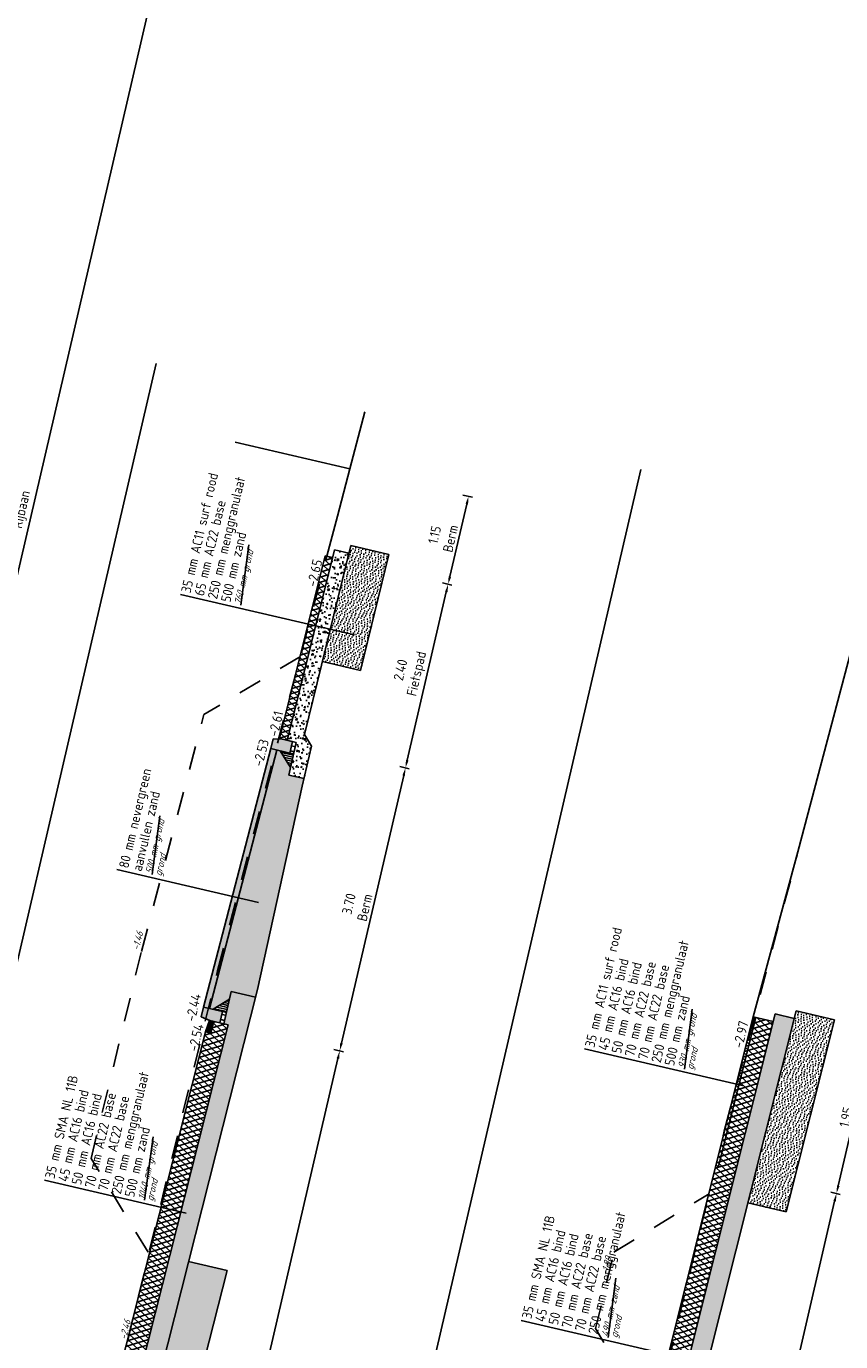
# Model space of a CAD drawing. Header units: metres. Extents: x 116958 to 118326, y 475500 to 477904.
# Tile 21 of 256: x 117796 to 117807, y 475606 to 475623. Entities that reach past the tile are written whole.
import ezdxf

# ---------------------------------------------------------------- set-up
doc = ezdxf.new("R2010")
doc.units = ezdxf.units.M
doc.header["$LTSCALE"] = 0.2
doc.linetypes.add('OPNEMEN', pattern=[3, 1.5, -1.5])
doc.layers.get('0').update_dxf_attribs({"color": 6})
for name, color, linetype in [('X-XX-DWP-ARCERING', 13, 'Continuous'), ('X-XX-DWP-ARCERING_GRIJS', 253, 'Continuous'), ('X-XX-DWP-BEST_SITUATIE', 13, 'Continuous'), ('X-XX-DWP-MAATVOERING', 2, 'Continuous'), ('X-XX-DWP-NW_SITUATIE', 3, 'Continuous'), ('X-XX-DWP-TEKST25', 2, 'Continuous'), ('X-XX-DWP-VERW_SITUATIE', 240, 'OPNEMEN')]:
    doc.layers.add(name, color=color, linetype=linetype)
doc.styles.get("Standard").update_dxf_attribs({"font": 'isocp.shx'})
doc.linetypes.add('HEKWERK', pattern='A,5,-1,[103,standaard.shx,S=0.5,R=0,X=0,Y=0],-1', length=7)
doc.dimstyles.new('dim-50', dxfattribs={"dimscale": 0.05, "dimtxt": 2.5, "dimasz": 2, "dimexe": 1, "dimexo": 1, "dimgap": 0.8, "dimtad": 1, "dimzin": 0, "dimdsep": 46, "dimtxsty": 'Standard', "dimcen": 0, "dimclrd": 1, "dimclre": 1, "dimclrt": 256, "dimazin": 0, "dimtfac": 1, "dimtmove": 1, "dimatfit": 3, "dimfxl": 1.5, "dimfxlon": 1, "dimtfill": 1, "dimtolj": 1, "dimtzin": 0, "dimlwd": -1, "dimlwe": -1, "dimarcsym": 0})

# ---------------------------------------------------------------- blocks, each defined once
blk = doc.blocks.new('130-150r')
for p, q in [((-150, -120), (-130, 0)), ((0, 0), (-130, 0)), ((0, -250), (0, 0)), ((-150, -250), (-150, -120)), ((-150, -250), (0, -250))]:
    blk.add_line(p, q)
blk = doc.blocks.new('*D226')
at = {"layer": 'Defpoints', "color": 0, "transparency": 16777216}
for p in [(117798.805, 475610.123), (117800.457, 475609.739), (117796.486, 475600.344)]:
    blk.add_point(p, dxfattribs=at)
at = {"layer": 'X-XX-DWP-MAATVOERING', "color": 1, "transparency": 16777216}
for p, q in [((117800.384, 475609.756), (117800.506, 475609.728)), ((117798.206, 475600.048), (117800.435, 475609.642)), ((117798.11, 475599.967), (117798.232, 475599.939))]:
    blk.add_line(p, q, dxfattribs=at)
for points in [[(117800.419, 475609.646), (117800.451, 475609.638), (117800.457, 475609.739)], [(117798.19, 475600.051), (117798.222, 475600.044), (117798.183, 475599.95)]]:
    blk.add_solid(points, dxfattribs=at)
at = {"layer": 'X-XX-DWP-MAATVOERING', "transparency": 16777216, "insert": (117799.101, 475604.896), "char_height": 0.125, "attachment_point": 5, "rotation": 76.9219, "bg_fill": 3, "box_fill_scale": 1.1, "bg_fill_color": 256, "bg_fill_true_color": 13158600, "bg_fill_transparency": 0}
blk.add_mtext('\\A1;10.05\\PRijbaan', dxfattribs=at)
blk = doc.blocks.new('*D227')
at = {"layer": 'Defpoints', "color": 0, "transparency": 16777216}
for p in [(117799.73, 475613.707), (117801.295, 475613.343), (117798.786, 475610.128)]:
    blk.add_point(p, dxfattribs=at)
at = {"layer": 'X-XX-DWP-MAATVOERING', "color": 1, "transparency": 16777216}
for p, q in [((117800.48, 475609.837), (117801.272, 475613.246)), ((117801.222, 475613.36), (117801.343, 475613.332)), ((117800.384, 475609.756), (117800.506, 475609.728))]:
    blk.add_line(p, q, dxfattribs=at)
for points in [[(117801.256, 475613.25), (117801.288, 475613.242), (117801.295, 475613.343)], [(117800.464, 475609.841), (117800.496, 475609.833), (117800.457, 475609.739)]]:
    blk.add_solid(points, dxfattribs=at)
at = {"layer": 'X-XX-DWP-MAATVOERING', "transparency": 16777216, "insert": (117800.675, 475611.588), "char_height": 0.125, "attachment_point": 5, "rotation": 76.9219, "bg_fill": 3, "box_fill_scale": 1.1, "bg_fill_color": 256, "bg_fill_true_color": 13158600, "bg_fill_transparency": 0}
blk.add_mtext('\\A1;3.70\\PBerm', dxfattribs=at)
blk = doc.blocks.new('*D228')
at = {"layer": 'Defpoints', "color": 0, "transparency": 16777216}
for p in [(117800.312, 475616.036), (117801.838, 475615.681), (117799.857, 475613.677)]:
    blk.add_point(p, dxfattribs=at)
at = {"layer": 'X-XX-DWP-MAATVOERING', "color": 1, "transparency": 16777216}
for p, q in [((117801.317, 475613.441), (117801.815, 475615.584)), ((117801.765, 475615.698), (117801.886, 475615.67)), ((117801.222, 475613.36), (117801.343, 475613.332))]:
    blk.add_line(p, q, dxfattribs=at)
for points in [[(117801.799, 475615.588), (117801.831, 475615.58), (117801.838, 475615.681)], [(117801.301, 475613.445), (117801.334, 475613.437), (117801.295, 475613.343)]]:
    blk.add_solid(points, dxfattribs=at)
at = {"layer": 'X-XX-DWP-MAATVOERING', "transparency": 16777216, "insert": (117801.35, 475614.563), "char_height": 0.125, "attachment_point": 5, "rotation": 76.9219, "bg_fill": 3, "box_fill_scale": 1.1, "bg_fill_color": 256, "bg_fill_true_color": 13158600, "bg_fill_transparency": 0}
blk.add_mtext('\\A1;2.40\\PFietspad', dxfattribs=at)
blk = doc.blocks.new('*D229')
at = {"layer": 'Defpoints', "color": 0, "transparency": 16777216}
for p in [(117800.588, 475617.152), (117802.098, 475616.801), (117800.312, 475616.036)]:
    blk.add_point(p, dxfattribs=at)
at = {"layer": 'X-XX-DWP-MAATVOERING', "color": 1, "transparency": 16777216}
for p, q in [((117802.025, 475616.818), (117802.147, 475616.79)), ((117801.86, 475615.779), (117802.075, 475616.704)), ((117801.765, 475615.698), (117801.886, 475615.67))]:
    blk.add_line(p, q, dxfattribs=at)
for points in [[(117802.059, 475616.708), (117802.092, 475616.7), (117802.098, 475616.801)], [(117801.844, 475615.782), (117801.877, 475615.775), (117801.838, 475615.681)]]:
    blk.add_solid(points, dxfattribs=at)
at = {"layer": 'X-XX-DWP-MAATVOERING', "transparency": 16777216, "insert": (117801.767, 475616.288), "char_height": 0.125, "attachment_point": 5, "rotation": 76.9219, "bg_fill": 3, "box_fill_scale": 1.1, "bg_fill_color": 256, "bg_fill_true_color": 13158600, "bg_fill_transparency": 0}
blk.add_mtext('\\A1;1.15\\PBerm', dxfattribs=at)
blk = doc.blocks.new('*D285')
at = {"layer": 'Defpoints', "color": 0, "transparency": 16777216}
for p in [(117796.043, 475624.275), (117798.203, 475623.773), (117792.712, 475609.938)]:
    blk.add_point(p, dxfattribs=at)
at = {"layer": 'X-XX-DWP-MAATVOERING', "color": 1, "transparency": 16777216}
for p, q in [((117798.13, 475623.79), (117798.252, 475623.762)), ((117794.895, 475609.533), (117798.18, 475623.676)), ((117794.799, 475609.453), (117794.921, 475609.424))]:
    blk.add_line(p, q, dxfattribs=at)
for points in [[(117798.164, 475623.68), (117798.196, 475623.672), (117798.203, 475623.773)], [(117794.879, 475609.537), (117794.911, 475609.529), (117794.872, 475609.436)]]:
    blk.add_solid(points, dxfattribs=at)
at = {"layer": 'X-XX-DWP-MAATVOERING', "transparency": 16777216, "insert": (117796.318, 475616.655), "char_height": 0.125, "attachment_point": 5, "rotation": 76.9219, "bg_fill": 3, "box_fill_scale": 1.1, "bg_fill_color": 256, "bg_fill_true_color": 13158600, "bg_fill_transparency": 0}
blk.add_mtext('\\A1;14.72\\PRijbaan', dxfattribs=at)
blk = doc.blocks.new('*D424')
at = {"layer": 'Defpoints', "color": 0, "transparency": 16777216}
for p in [(117805.249, 475608.279), (117806.783, 475607.923), (117803.776, 475602.41)]:
    blk.add_point(p, dxfattribs=at)
at = {"layer": 'X-XX-DWP-MAATVOERING', "color": 1, "transparency": 16777216}
for p, q in [((117806.71, 475607.94), (117806.832, 475607.911)), ((117805.437, 475602.127), (117806.76, 475607.825)), ((117805.341, 475602.047), (117805.463, 475602.018))]:
    blk.add_line(p, q, dxfattribs=at)
for points in [[(117806.744, 475607.829), (117806.777, 475607.821), (117806.783, 475607.923)], [(117805.421, 475602.131), (117805.453, 475602.123), (117805.414, 475602.03)]]:
    blk.add_solid(points, dxfattribs=at)
at = {"layer": 'X-XX-DWP-MAATVOERING', "transparency": 16777216, "insert": (117805.88, 475605.027), "char_height": 0.125, "attachment_point": 5, "rotation": 76.9219, "bg_fill": 3, "box_fill_scale": 1.1, "bg_fill_color": 256, "bg_fill_true_color": 13158600, "bg_fill_transparency": 0}
blk.add_mtext('\\A1;6.05\\PRijbaan', dxfattribs=at)
blk = doc.blocks.new('*D437')
at = {"layer": 'Defpoints', "color": 0, "transparency": 16777216}
for p in [(117805.723, 475610.171), (117807.224, 475609.822), (117805.249, 475608.279)]:
    blk.add_point(p, dxfattribs=at)
at = {"layer": 'X-XX-DWP-MAATVOERING', "color": 1, "transparency": 16777216}
for p, q in [((117806.806, 475608.02), (117807.202, 475609.725)), ((117807.151, 475609.839), (117807.273, 475609.811)), ((117806.71, 475607.94), (117806.832, 475607.911))]:
    blk.add_line(p, q, dxfattribs=at)
for points in [[(117807.186, 475609.728), (117807.218, 475609.721), (117807.224, 475609.822)], [(117806.79, 475608.024), (117806.822, 475608.016), (117806.783, 475607.923)]]:
    blk.add_solid(points, dxfattribs=at)
at = {"layer": 'X-XX-DWP-MAATVOERING', "transparency": 16777216, "insert": (117806.904, 475608.896), "char_height": 0.125, "attachment_point": 5, "rotation": 76.9219, "bg_fill": 3, "box_fill_scale": 1.1, "bg_fill_color": 256, "bg_fill_true_color": 13158600, "bg_fill_transparency": 0}
blk.add_mtext('\\A1;1.95', dxfattribs=at)

msp = doc.modelspace()

# ---------------------------------------------------------------- hatches: boundary and pattern name
at = {"layer": 'X-XX-DWP-ARCERING'}
h = msp.add_hatch(dxfattribs=at)
h.set_pattern_fill('SCHR-BETON', color=256, scale=0.05, angle=118.67)
h.set_pattern_definition([(245.5919, (117804.25424, 475602.30112), (-0.169856, -0.031763), [0.018, -0.198]), (190.5919, (117804.25424, 475602.30112), (0.0805973, -0.1649323), [0.0144, -0.1584]), (296.0429, (117804.24009, 475602.29847), (-0.08926, -0.1966946), [0.0152977, -0.1682744]), (241.776, (117804.26714, 475602.25488), (-0.2573894, -0.030583), [0.027, -0.297]), (292.2275, (117804.2457, 475602.25234), (-0.1532264, -0.285478), [0.0229465, -0.252411]), (186.776, (117804.26714, 475602.25488), (-0.153226, -0.285478), [0.0216, -0.2376]), (216.5919, (117804.2408, 475602.25999), (-0.1639584, 0.0545673), [0.018, -0.198]), (161.5919, (117804.2408, 475602.26), (-0.0094688, -0.1833274), [0.0144, -0.1584]), (267.0433, (117804.22714, 475602.26454), (-0.173427, -0.12876), [0.0152977, -0.1682744]), (233.0919, (117804.25424, 475602.30112), (0.0186633, -0.07773887), [0, -0.15648, 0, -0.1608, 0, -0.159]), (203.0919, (117804.25424, 475602.30112), (-0.0353706, -0.1081455), [0, -0.09168, 0, -0.15288, 0, -0.0606]), (163.0919, (117804.30579, 475602.3155), (-0.1248715, -0.0292176), [0, -0.06, 0, -0.1872, 0, -0.2484]), (153.0919, (117804.32891, 475602.32195), (-0.1283565, -0.0607612), [0, -0.078, 0, -0.12432, 0, -0.1764])])
h.paths.add_polyline_path([(117806.001, 475610.209), (117804.03, 475602.351), (117802.768, 475596.382), (117803.012, 475596.325), (117804.273, 475602.295), (117806.244, 475610.152)])
at = {"layer": 'X-XX-DWP-ARCERING_GRIJS'}
h = msp.add_hatch(dxfattribs=at)
h.set_pattern_fill('ASFALT', color=256, scale=0.05)
h.set_pattern_definition([(136.921862, (117587.054154, 476725.87768), (-0.0426871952, -0.0456514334), []), (196.921862, (117587.054154, 476725.87768), (0.0181917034, -0.059793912), [])])
h.paths.add_polyline_path([(117803.776, 475602.41), (117802.536, 475596.538), (117802.789, 475596.48), (117804.03, 475602.352), (117805.976, 475610.112), (117805.976, 475610.112), (117805.723, 475610.171)])

# ---------------------------------------------------------------- linework, layer by layer
at = {"layer": 'X-XX-DWP-BEST_SITUATIE'}
msp.add_line((117806.293, 475612.275), (117807.232, 475615.834), dxfattribs=at)
at = {"layer": 'X-XX-DWP-NW_SITUATIE'}
for p, q in [((117806.293, 475612.275), (117805.723, 475610.171)), ((117804.03, 475602.351), (117806.001, 475610.209)), ((117804.273, 475602.295), (117806.269, 475610.249)), ((117806.001, 475610.209), (117806.244, 475610.152)), ((117806.269, 475610.249), (117806.756, 475610.136)), ((117803.776, 475602.41), (117805.723, 475610.171)), ((117805.723, 475610.171), (117805.976, 475610.112))]:
    msp.add_line(p, q, dxfattribs=at)
at = {"layer": 'X-XX-DWP-NW_SITUATIE', "color": 1}
for p, q in [((117805.603, 475609.292), (117803.574, 475609.763)), ((117804.799, 475605.834), (117802.77, 475606.306))]:
    msp.add_line(p, q, dxfattribs=at)
at = {"layer": 'X-XX-DWP-TEKST25', "color": 1}
for p, q in [((117799.2, 475615.414), (117799.301, 475616.183)), ((117804.849, 475609.508), (117804.947, 475610.271))]:
    msp.add_line(p, q, dxfattribs=at)
at = {"layer": 'X-XX-DWP-VERW_SITUATIE'}
for p, q in [((117805.354, 475608.715), (117806.293, 475612.275)), ((117804.206, 475603.992), (117805.354, 475608.715))]:
    msp.add_line(p, q, dxfattribs=at)

# ---------------------------------------------------------------- block references
at = {"layer": 'X-XX-DWP-NW_SITUATIE', "yscale": 0.0009999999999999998, "zscale": 0.0009999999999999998}
for p, xscale, rotation in [((117799.579, 475613.588), -0.0009999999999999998, 76.90035733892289), ((117798.722, 475610.297), 0.0009999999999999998, 76.94336625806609)]:
    msp.add_blockref('130-150r', p, dxfattribs=dict(at, xscale=xscale, rotation=rotation))

# ---------------------------------------------------------------- texts
at = {"layer": 'X-XX-DWP-TEKST25'}
for s, rotation, p in [('35 mm AC11 surf rood', 76.9156, (117798.557, 475615.563)), ('250 mm menggranulaat', 76.9156, (117798.895, 475615.485)), ('65 mm AC22 base', 76.9156, (117798.726, 475615.524)), ('500 mm zand', 76.9156, (117799.064, 475615.445)), ('-2.65', 76.9219, (117800.159, 475615.641)), ('-2.61', 76.9219, (117799.669, 475613.734)), ('-2.53', 75.529, (117799.472, 475613.353)), ('35 mm AC11 surf rood', 76.9156, (117803.7, 475609.775)), ('250 mm menggranulaat', 76.9156, (117804.544, 475609.579)), ('45 mm AC16 bind', 76.9156, (117803.869, 475609.736)), ('50 mm AC16 bind', 76.9156, (117804.038, 475609.697)), ('70 mm AC22 base', 76.9156, (117804.207, 475609.657)), ('70 mm AC22 base', 76.9156, (117804.376, 475609.618)), ('500 mm zand', 76.9156, (117804.713, 475609.54)), ('-2.44', 76.9219, (117798.614, 475610.105)), ('-2.54', 76.9219, (117798.648, 475609.722)), ('-2.97', 76.9219, (117805.586, 475609.765)), ('35 mm SMA NL 11B', 76.9156, (117802.896, 475606.318)), ('45 mm AC16 bind', 76.9156, (117803.065, 475606.278)), ('50 mm AC16 bind', 76.9156, (117803.234, 475606.239))]:
    msp.add_text(s, height=0.125, rotation=rotation, dxfattribs=at).set_placement(p)
at = {"layer": 'X-XX-DWP-TEKST25', "color": 1, "oblique": 20}
for s, p in [('760 mm grond', (117799.2, 475615.414)), ('500 mm grond', (117798.069, 475611.985)), ('930 mm grond', (117804.849, 475609.508)), ('grond', (117804.955, 475609.491)), ('grond', (117803.99, 475606.077))]:
    msp.add_text(s, height=0.09, rotation=76.9156, dxfattribs=at).set_placement(p)
at = {"layer": 'X-XX-DWP-VERW_SITUATIE', "oblique": 20}
msp.add_text('-2.46', height=0.09, rotation=76.9219, dxfattribs=at).set_placement((117797.741, 475606.052))

# ---------------------------------------------------------------- next in the draw order: dimensions: what is measured, and where the dimension line sits
at = {"layer": 'X-XX-DWP-MAATVOERING'}
dim = msp.add_linear_dim(base=(117800.457, 475609.739), p1=(117796.486, 475600.344), p2=(117798.805, 475610.123), angle=76.9219, text='<>\\PRijbaan', dimstyle='dim-50', dxfattribs=at)
dim.commit()
dim.dimension.update_dxf_attribs({"geometry": '*D226', "text_midpoint": (117799.101, 475604.896)})

# ---------------------------------------------------------------- next in the draw order: hatches: boundary and pattern name
at = {"layer": 'X-XX-DWP-ARCERING'}
h = msp.add_hatch(dxfattribs=at)
h.set_pattern_fill('ZAND', color=256, scale=0.05, angle=76.92)
h.set_pattern_definition([(153.841862, (117580.50947, 476727.437364), (-0.1429776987, -0.0189044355), [0, -0.04, 0, -0.045, 0, -0.035]), (153.841862, (117580.461925, 476727.4313), (-0.071171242, -0.0541724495), [0, -0.034, 0, -0.05, 0, -0.044]), (153.841862, (117580.41421, 476727.42488), (-0.1070744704, -0.0365384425), [0, -0.038, 0, -0.044, 0, -0.06])])
h.paths.add_polyline_path([(117798.245, 475605.92), (117798.386, 475605.888), (117798.737, 475605.806), (117799.024, 475606.941), (117798.532, 475607.055)])
h.paths.add_polyline_path([(117797.244, 475600.616), (117797.073, 475600.656), (117796.547, 475598.123), (117797.033, 475598.01), (117797.555, 475600.544)])

# ---------------------------------------------------------------- next in the draw order: linework, layer by layer
at = {"layer": 'Defpoints'}
msp.add_line((117793.133, 475597.019), (117798.121, 475618.494), dxfattribs=at)
at = {"layer": 'X-XX-DWP-NW_SITUATIE'}
for p in [(117798.532, 475607.055), (117798.737, 475605.806)]:
    msp.add_line(p, (117799.024, 475606.941), dxfattribs=at)
at = {"layer": 'X-XX-DWP-TEKST25', "color": 1}
for p, q in [((117797.973, 475607.836), (117798.082, 475608.644)), ((117798.502, 475607.672), (117796.699, 475608.091))]:
    msp.add_line(p, q, dxfattribs=at)
at = {"layer": 'X-XX-DWP-VERW_SITUATIE'}
msp.add_line((117798.017, 475607.175), (117797.291, 475608.37), dxfattribs=at)

# ---------------------------------------------------------------- next in the draw order: texts
at = {"layer": 'X-XX-DWP-TEKST25'}
for s, p in [('70 mm AC22 base', (117797.5, 475607.946)), ('500 mm zand', (117797.838, 475607.867))]:
    msp.add_text(s, height=0.125, rotation=76.9156, dxfattribs=at).set_placement(p)
at = {"layer": 'X-XX-DWP-TEKST25', "color": 1, "oblique": 20}
for s, p in [('1040 mm grond', (117797.973, 475607.836)), ('grond', (117798.079, 475607.818))]:
    msp.add_text(s, height=0.09, rotation=76.9156, dxfattribs=at).set_placement(p)

# ---------------------------------------------------------------- next in the draw order: dimensions: what is measured, and where the dimension line sits
at = {"layer": 'X-XX-DWP-MAATVOERING'}
dim = msp.add_linear_dim(base=(117801.295, 475613.343), p1=(117798.786, 475610.128), p2=(117799.73, 475613.707), angle=76.9219, text='<>\\PBerm', dimstyle='dim-50', dxfattribs=at)
dim.commit()
dim.dimension.update_dxf_attribs({"geometry": '*D227', "text_midpoint": (117800.675, 475611.588)})

# ---------------------------------------------------------------- next in the draw order: hatches: boundary and pattern name
at = {"layer": 'X-XX-DWP-ARCERING'}
h = msp.add_hatch(color=253, dxfattribs=at)
h.dxf.hatch_style = 1
h.paths.add_polyline_path([(117799.579, 475613.588), (117798.722, 475610.297), (117798.8, 475610.278), (117799.657, 475613.57)])
h = msp.add_hatch(dxfattribs=at)
h.set_pattern_fill('SCHR-BETON', color=256, scale=0.05, angle=118.67)
h.set_pattern_definition([(245.5919, (117797.80823, 475604.19667), (-0.169856, -0.031763), [0.018, -0.198]), (190.592, (117797.80823, 475604.19667), (0.0805973, -0.1649323), [0.0144, -0.1584]), (296.043, (117797.79408, 475604.19402), (-0.08926, -0.1966946), [0.0152977, -0.1682744]), (241.776, (117797.82114, 475604.15043), (-0.2573894, -0.030583), [0.027, -0.297]), (292.2275, (117797.79969, 475604.14788), (-0.153226, -0.285478), [0.022946, -0.252411]), (186.776, (117797.82114, 475604.15043), (-0.153226, -0.285478), [0.0216, -0.2376]), (216.5919, (117797.7948, 475604.15554), (-0.1639584, 0.0545673), [0.018, -0.198]), (161.592, (117797.7948, 475604.15554), (-0.009469, -0.1833274), [0.0144, -0.1584]), (267.0433, (117797.78113, 475604.16009), (-0.173427, -0.12876), [0.0152977, -0.1682744]), (233.0919, (117797.808234, 475604.196665), (0.0186633, -0.0777389), [0, -0.15648, 0, -0.1608, 0, -0.159]), (203.0919, (117797.80823, 475604.196665), (-0.0353706, -0.1081455), [0, -0.09168, 0, -0.15288, 0, -0.0606]), (163.0919, (117797.859785, 475604.21105), (-0.1248715, -0.0292176), [0, -0.06, 0, -0.1872, 0, -0.2484]), (153.0919, (117797.8829, 475604.2175), (-0.1283565, -0.0607612), [0, -0.078, 0, -0.12432, 0, -0.1764])])
h.paths.add_polyline_path([(117799.077, 475610.497), (117798.98, 475610.083), (117799.039, 475610.069), (117797.564, 475604.253), (117796.323, 475598.278), (117796.567, 475598.221), (117797.808, 475604.197), (117799.386, 475610.425)])
h = msp.add_hatch(dxfattribs=at)
h.set_pattern_fill('STELSPECIE', color=256, scale=0.02, angle=76.9219)
h.set_pattern_definition([(166.92186, (117766.776131, 475655.508073), (-0.006033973, -0.025974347), [])])
h.paths.add_polyline_path([(117798.844, 475610.268), (117799.054, 475610.399), (117799.014, 475610.229), (117798.946, 475610.245)])
h = msp.add_hatch(color=253, dxfattribs=at)
h.dxf.hatch_style = 1
h.paths.add_polyline_path([(117798.722, 475610.297), (117798.693, 475610.17), (117798.805, 475610.123), (117798.932, 475610.094), (117798.966, 475610.24)])
h = msp.add_hatch(dxfattribs=at)
h.set_pattern_fill('STELSPECIE', color=256, scale=0.05, angle=118.6717)
h.set_pattern_definition([(166.921862, (117532.86767, 475088.83824), (-0.0150849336, -0.0649358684), [])])
h.paths.add_polyline_path([(117798.966, 475610.24), (117798.932, 475610.094), (117798.98, 475610.083), (117799.014, 475610.229)])
h = msp.add_hatch(color=253, dxfattribs=at)
h.dxf.hatch_style = 1
h.paths.add_polyline_path([(117798.8, 475610.124), (117798.749, 475609.982), (117798.817, 475609.965), (117798.853, 475610.111)])
at = {"layer": 'X-XX-DWP-ARCERING_GRIJS'}
h = msp.add_hatch(dxfattribs=at)
h.set_pattern_fill('ASFALT', color=256, scale=0.05)
h.set_pattern_definition([(136.921862, (117580.588664, 476727.778286), (-0.0426871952, -0.0456514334), []), (196.921862, (117580.588664, 476727.778286), (0.0181917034, -0.059793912), [])])
h.paths.add_polyline_path([(117797.311, 475604.311), (117796.089, 475598.435), (117796.343, 475598.376), (117797.564, 475604.253), (117799.039, 475610.069), (117798.853, 475610.111), (117798.853, 475610.111), (117798.817, 475609.965), (117798.749, 475609.982)])

# ---------------------------------------------------------------- next in the draw order: linework, layer by layer
at = {"layer": 'X-XX-DWP-NW_SITUATIE'}
for p, q in [((117798.722, 475610.297), (117799.579, 475613.588)), ((117798.8, 475610.278), (117799.657, 475613.57)), ((117799.411, 475610.522), (117799.981, 475613.109)), ((117797.808, 475604.197), (117799.411, 475610.522)), ((117798.844, 475610.268), (117799.054, 475610.399)), ((117798.98, 475610.083), (117799.077, 475610.497)), ((117799.077, 475610.497), (117799.386, 475610.425)), ((117798.966, 475610.24), (117799.014, 475610.229)), ((117797.564, 475604.253), (117799.039, 475610.069)), ((117798.853, 475610.111), (117798.854, 475610.112)), ((117799.039, 475610.069), (117798.932, 475610.094)), ((117797.311, 475604.311), (117798.749, 475609.982))]:
    msp.add_line(p, q, dxfattribs=at)
at = {"layer": 'X-XX-DWP-NW_SITUATIE', "flags": 128}
msp.add_lwpolyline([(117798.817, 475609.965), (117798.749, 475609.982), (117798.8, 475610.124), (117798.853, 475610.111)], close=True, dxfattribs=at)
at = {"layer": 'X-XX-DWP-TEKST25', "color": 1}
msp.add_line((117799.422, 475611.63), (117797.618, 475612.049), dxfattribs=at)
at = {"layer": 'X-XX-DWP-VERW_SITUATIE'}
msp.add_line((117797.753, 475606.035), (117798.901, 475610.758), dxfattribs=at)

# ---------------------------------------------------------------- next in the draw order: dimensions: what is measured, and where the dimension line sits
at = {"layer": 'X-XX-DWP-MAATVOERING'}
dim = msp.add_linear_dim(base=(117801.838, 475615.681), p1=(117799.857, 475613.677), p2=(117800.312, 475616.036), angle=76.9219, text='<>\\PFietspad', dimstyle='dim-50', dxfattribs=at)
dim.commit()
dim.dimension.update_dxf_attribs({"geometry": '*D228', "text_midpoint": (117801.35, 475614.563)})

# ---------------------------------------------------------------- next in the draw order: hatches: boundary and pattern name
at = {"layer": 'X-XX-DWP-ARCERING'}
h = msp.add_hatch(dxfattribs=at)
h.set_pattern_fill('ZAND', color=256, scale=0.05, angle=76.92)
h.set_pattern_definition([(153.498701, (117457.6174, 476424.804756), (-0.143088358, -0.018047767), [0, -0.04, 0, -0.045, 0, -0.035]), (153.498701, (117457.56982, 476424.79898), (-0.071494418, -0.053745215), [0, -0.034, 0, -0.05, 0, -0.044]), (153.498701, (117457.52207, 476424.79284), (-0.107291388, -0.035896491), [0, -0.038, 0, -0.044, 0, -0.06])])
h.paths.add_polyline_path([(117798.8, 475610.278), (117798.844, 475610.268), (117799.054, 475610.399), (117799.077, 475610.497), (117799.386, 475610.425), (117799.411, 475610.522), (117799.981, 475613.109), (117800.004, 475613.206), (117799.809, 475613.252), (117799.832, 475613.35), (117799.701, 475613.56), (117799.657, 475613.57)])
h = msp.add_hatch(color=253, dxfattribs=at)
h.dxf.hatch_style = 1
h.paths.add_polyline_path([(117799.73, 475613.707), (117799.609, 475613.715), (117799.579, 475613.588), (117799.823, 475613.531), (117799.857, 475613.677)])
h = msp.add_hatch(dxfattribs=at)
h.set_pattern_fill('STELSPECIE', color=256, scale=0.02, angle=76.9219)
h.set_pattern_definition([(166.92186, (117767.633125, 475658.799425), (-0.006033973, -0.025974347), [])])
h.paths.add_polyline_path([(117799.701, 475613.56), (117799.832, 475613.35), (117799.871, 475613.52), (117799.803, 475613.536)])
h = msp.add_hatch(dxfattribs=at)
h.set_pattern_fill('STELSPECIE', color=256, scale=0.05, angle=118.6717)
h.set_pattern_definition([(166.921862, (117533.724665, 475092.12959), (-0.0150849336, -0.0649358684), [])])
h.paths.add_polyline_path([(117799.823, 475613.531), (117799.857, 475613.678), (117799.905, 475613.666), (117799.871, 475613.52)])

# ---------------------------------------------------------------- next in the draw order: linework, layer by layer
at = {"layer": 'X-XX-DWP-NW_SITUATIE'}
for p, q in [((117800.237, 475614.698), (117800.724, 475614.585)), ((117800.1, 475613.621), (117800.009, 475613.767)), ((117799.905, 475613.666), (117799.691, 475613.716)), ((117799.701, 475613.56), (117799.832, 475613.35)), ((117799.905, 475613.666), (117799.809, 475613.252)), ((117800.1, 475613.621), (117799.981, 475613.109)), ((117799.823, 475613.531), (117799.871, 475613.52)), ((117799.809, 475613.252), (117800.004, 475613.206))]:
    msp.add_line(p, q, dxfattribs=at)
at = {"layer": 'X-XX-DWP-TEKST25', "color": 1}
msp.add_line((117800.644, 475615.037), (117798.432, 475615.551), dxfattribs=at)
at = {"layer": 'X-XX-DWP-VERW_SITUATIE'}
msp.add_line((117799.958, 475614.763), (117798.728, 475614.022), dxfattribs=at)

# ---------------------------------------------------------------- next in the draw order: dimensions: what is measured, and where the dimension line sits
at = {"layer": 'X-XX-DWP-MAATVOERING'}
for base, p1, p2, text, picture, middle in [((117798.203, 475623.773), (117792.712, 475609.938), (117796.043, 475624.275), '<>\\PRijbaan', '*D285', (117796.318, 475616.655)), ((117802.098, 475616.801), (117800.312, 475616.036), (117800.588, 475617.152), '<>\\PBerm', '*D229', (117801.767, 475616.288))]:
    dim = msp.add_linear_dim(base=base, p1=p1, p2=p2, angle=76.9219, text=text, dimstyle='dim-50', dxfattribs=at)
    dim.commit()
    dim.dimension.update_dxf_attribs({"geometry": picture, "text_midpoint": middle})

# ---------------------------------------------------------------- next in the draw order: hatches: boundary and pattern name
at = {"layer": 'X-XX-DWP-ARCERING'}
h = msp.add_hatch(dxfattribs=at)
h.set_pattern_fill('SCHR-BETON', color=256, scale=0.05, angle=118.67)
h.set_pattern_definition([(245.592, (117800.01185, 475613.76255), (-0.169856, -0.031763), [0.018, -0.198]), (190.592, (117800.01185, 475613.76255), (0.080597, -0.164932), [0.0144, -0.1584]), (296.043, (117799.9977, 475613.7599), (-0.08926, -0.196695), [0.015298, -0.168274]), (241.776, (117800.02475, 475613.71632), (-0.25739, -0.030583), [0.027, -0.297]), (292.227, (117800.0033, 475613.71377), (-0.153226, -0.285478), [0.022946, -0.25241]), (186.776, (117800.02475, 475613.71632), (-0.153226, -0.285478), [0.0216, -0.2376]), (216.592, (117799.9984, 475613.72143), (-0.1639584, 0.054567), [0.018, -0.198]), (161.592, (117799.9984, 475613.72143), (-0.009469, -0.183327), [0.0144, -0.1584]), (267.043, (117799.98474, 475613.72598), (-0.173427, -0.12876), [0.015298, -0.168274]), (233.092, (117800.011847, 475613.762555), (0.0186633, -0.0777389), [0, -0.15648, 0, -0.1608, 0, -0.159]), (203.092, (117800.01185, 475613.762555), (-0.0353706, -0.1081455), [0, -0.09168, 0, -0.15288, 0, -0.0606]), (163.092, (117800.0634, 475613.77694), (-0.1248715, -0.0292176), [0, -0.06, 0, -0.1872, 0, -0.2484]), (153.092, (117800.08651, 475613.78339), (-0.1283565, -0.060761), [0, -0.078, 0, -0.12432, 0, -0.1764])])
h.paths.add_polyline_path([(117799.788, 475613.693), (117799.905, 475613.666), (117799.809, 475613.252), (117800.004, 475613.206), (117800.1, 475613.621), (117800.009, 475613.767), (117800.574, 475616.077), (117800.391, 475616.12)])
h = msp.add_hatch(dxfattribs=at)
h.set_pattern_fill('ZAND', color=256, scale=0.05, angle=76.92)
h.set_pattern_definition([(153.841862, (117580.49815, 476727.38866), (-0.1429776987, -0.0189044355), [0, -0.04, 0, -0.045, 0, -0.035]), (153.841862, (117580.45061, 476727.3826), (-0.071171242, -0.0541724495), [0, -0.034, 0, -0.05, 0, -0.044]), (153.841862, (117580.40289, 476727.37618), (-0.1070744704, -0.0365384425), [0, -0.038, 0, -0.044, 0, -0.06])])
h.paths.add_polyline_path([(117800.598, 475616.174), (117800.237, 475614.698), (117800.724, 475614.585), (117801.085, 475616.061)])
at = {"layer": 'X-XX-DWP-ARCERING_GRIJS'}
h = msp.add_hatch(dxfattribs=at)
h.set_pattern_fill('ASFALT', color=256, scale=0.05)
h.set_pattern_definition([(136.921862, (117580.49815, 476727.38866), (-0.0426871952, -0.0456514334), []), (196.921862, (117580.49815, 476727.38866), (0.0181917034, -0.059793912), [])])
h.paths.add_polyline_path([(117800.273, 475616.045), (117799.691, 475613.716), (117799.788, 475613.693), (117800.367, 475616.023)])

# ---------------------------------------------------------------- next in the draw order: linework, layer by layer
at = {"layer": 'Defpoints'}
msp.add_line((117799.287, 475595.589), (117804.294, 475617.143), dxfattribs=at)
at = {"layer": 'X-XX-DWP-BEST_SITUATIE'}
for p, q in [((117800.588, 475617.152), (117800.779, 475617.876)), ((117800.428, 475616.548), (117800.588, 475617.152)), ((117800.294, 475616.039), (117800.428, 475616.548))]:
    msp.add_line(p, q, dxfattribs=at)
at = {"layer": 'X-XX-DWP-BEST_SITUATIE', "linetype": 'HEKWERK'}
msp.add_line((117800.588, 475617.152), (117799.126, 475617.492), dxfattribs=at)
at = {"layer": 'X-XX-DWP-NW_SITUATIE'}
for p, q in [((117799.788, 475613.693), (117800.391, 475616.12)), ((117800.009, 475613.767), (117800.598, 475616.174)), ((117800.574, 475616.077), (117800.391, 475616.12)), ((117801.085, 475616.061), (117800.598, 475616.174)), ((117799.691, 475613.716), (117800.273, 475616.045)), ((117800.273, 475616.045), (117800.367, 475616.023)), ((117800.724, 475614.585), (117801.085, 475616.061))]:
    msp.add_line(p, q, dxfattribs=at)
at = {"layer": 'X-XX-DWP-TEKST25', "color": 1}
msp.add_line((117798.069, 475611.985), (117798.166, 475612.733), dxfattribs=at)
at = {"layer": 'X-XX-DWP-VERW_SITUATIE'}
for p, q in [((117798.901, 475610.758), (117800.294, 475616.039)), ((117797.932, 475611.004), (117798.728, 475614.022)), ((117797.291, 475608.37), (117797.932, 475611.004))]:
    msp.add_line(p, q, dxfattribs=at)

# ---------------------------------------------------------------- next in the draw order: texts
at = {"layer": 'X-XX-DWP-TEKST25'}
for s, rotation, p in [('80 mm nevergreen', 76.8032, (117797.765, 475612.056)), ('aanvullen zand', 76.8032, (117797.934, 475612.017)), ('250 mm menggranulaat', 76.9156, (117797.669, 475607.907)), ('35 mm SMA NL 11B', 76.9156, (117796.824, 475608.103)), ('45 mm AC16 bind', 76.9156, (117796.993, 475608.064)), ('50 mm AC16 bind', 76.9156, (117797.162, 475608.024)), ('70 mm AC22 base', 76.9156, (117797.331, 475607.985))]:
    msp.add_text(s, height=0.125, rotation=rotation, dxfattribs=at).set_placement(p)
at = {"layer": 'X-XX-DWP-TEKST25', "color": 1, "oblique": 20}
msp.add_text('grond', height=0.09, rotation=76.9156, dxfattribs=at).set_placement((117798.185, 475611.958))
at = {"layer": 'X-XX-DWP-VERW_SITUATIE', "oblique": 20}
msp.add_text('-1.46', height=0.09, rotation=76.9219, dxfattribs=at).set_placement((117797.901, 475611.012))

# ---------------------------------------------------------------- next in the draw order: dimensions: what is measured, and where the dimension line sits
at = {"layer": 'X-XX-DWP-MAATVOERING'}
dim = msp.add_linear_dim(base=(117806.783, 475607.923), p1=(117803.776, 475602.41), p2=(117805.249, 475608.279), angle=76.9219, text='<>\\PRijbaan', dimstyle='dim-50', dxfattribs=at)
dim.commit()
dim.dimension.update_dxf_attribs({"geometry": '*D424', "text_midpoint": (117805.88, 475605.027)})

# ---------------------------------------------------------------- next in the draw order: linework, layer by layer
at = {"layer": 'X-XX-DWP-NW_SITUATIE'}
for p, q in [((117805.283, 475608.271), (117805.757, 475610.162)), ((117805.283, 475608.271), (117805.248, 475608.279)), ((117805.655, 475607.803), (117806.142, 475607.69))]:
    msp.add_line(p, q, dxfattribs=at)
at = {"layer": 'X-XX-DWP-TEKST25', "color": 1}
msp.add_line((117803.876, 475606.09), (117803.972, 475606.842), dxfattribs=at)
at = {"layer": 'X-XX-DWP-VERW_SITUATIE'}
for p, q in [((117803.95, 475607.173), (117805.16, 475607.918)), ((117803.714, 475606.201), (117803.95, 475607.173)), ((117804.451, 475605.003), (117803.714, 475606.201))]:
    msp.add_line(p, q, dxfattribs=at)

# ---------------------------------------------------------------- next in the draw order: texts
at = {"layer": 'X-XX-DWP-TEKST25'}
for s, p in [('250 mm menggranulaat', (117803.74, 475606.121)), ('70 mm AC22 base', (117803.403, 475606.2)), ('70 mm AC22 base', (117803.572, 475606.161))]:
    msp.add_text(s, height=0.125, rotation=76.9156, dxfattribs=at).set_placement(p)
at = {"layer": 'X-XX-DWP-TEKST25', "color": 1, "oblique": 20}
msp.add_text('490 mm zand', height=0.09, rotation=76.9156, dxfattribs=at).set_placement((117803.876, 475606.09))
at = {"layer": 'X-XX-DWP-VERW_SITUATIE', "oblique": 20}
msp.add_text('-1.89', height=0.09, rotation=76.9219, dxfattribs=at).set_placement((117803.87, 475606.869))

# ---------------------------------------------------------------- next in the draw order: dimensions: what is measured, and where the dimension line sits
at = {"layer": 'X-XX-DWP-MAATVOERING'}
dim = msp.add_linear_dim(base=(117807.224, 475609.822), p1=(117805.249, 475608.279), p2=(117805.723, 475610.171), angle=76.9219, dimstyle='dim-50', dxfattribs=at)
dim.commit()
dim.dimension.update_dxf_attribs({"geometry": '*D437', "text_midpoint": (117806.904, 475608.896)})

# ---------------------------------------------------------------- next in the draw order: hatches: boundary and pattern name
at = {"layer": 'X-XX-DWP-ARCERING'}
h = msp.add_hatch(dxfattribs=at)
h.set_pattern_fill('ZAND', color=256, scale=0.05, angle=76.92)
h.set_pattern_definition([(153.841862, (117507.19478, 476456.60812), (-0.142977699, -0.0189044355), [0, -0.04, 0, -0.045, 0, -0.035]), (153.841862, (117507.14724, 476456.60206), (-0.071171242, -0.0541724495), [0, -0.034, 0, -0.05, 0, -0.044]), (153.841862, (117507.09952, 476456.59564), (-0.1070744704, -0.0365384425), [0, -0.038, 0, -0.044, 0, -0.06])])
h.paths.add_polyline_path([(117805.655, 475607.803), (117806.142, 475607.69), (117806.756, 475610.136), (117806.269, 475610.249)])

# ---------------------------------------------------------------- next in the draw order: linework, layer by layer
at = {"layer": 'X-XX-DWP-NW_SITUATIE'}
msp.add_line((117806.142, 475607.69), (117806.756, 475610.136), dxfattribs=at)

doc.saveas('drawing.dxf')
